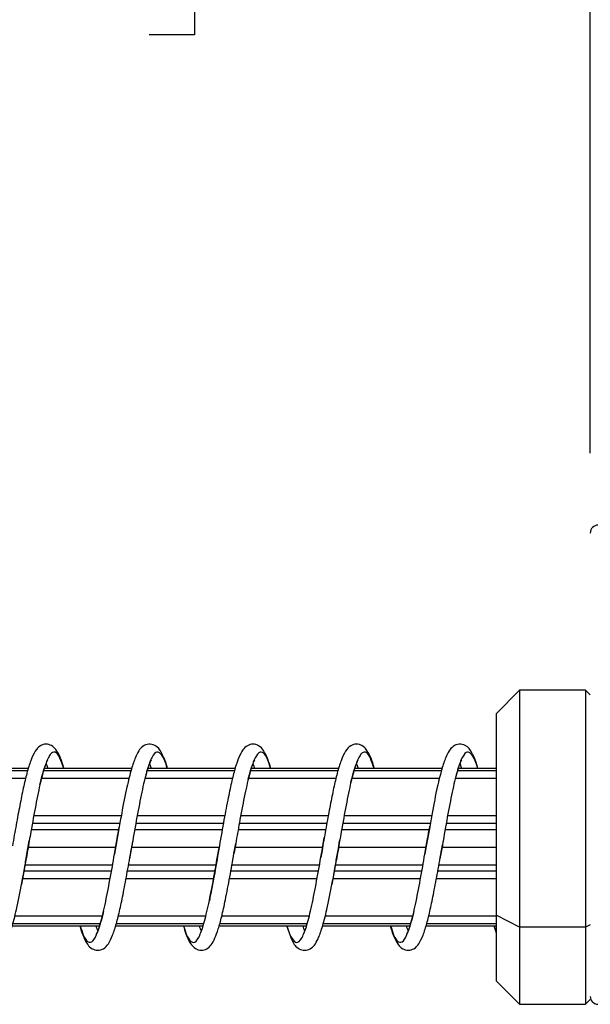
# Model space of a CAD drawing. Header units: millimetres. Extents: x 19 to 819, y 19 to 629.
# Tile 58 of 70: x 540 to 567, y 527 to 574. Entities that reach past the tile are written whole.
import ezdxf

# ---------------------------------------------------------------- set-up
doc = ezdxf.new("R2010")
doc.units = ezdxf.units.MM
doc.header["$LTSCALE"] = 3
doc.linetypes.add('SLD-Solid', pattern=[0])
doc.layers.add('DIMENSIONS', color=140, linetype='SLD-Solid', lineweight=25)
doc.styles.add('SLDTEXTSTYLE0', font='VERDANA.TTF')
doc.dimstyles.new('SLDDIMSTYLE6', dxfattribs={"dimtxt": 6.474023, "dimasz": 9.906, "dimexe": 0, "dimexo": 0.0625, "dimgap": 1.618506, "dimtad": 0, "dimtih": 1, "dimtoh": 1, "dimlfac": 1.333333, "dimrnd": 1e-09, "dimzin": 4, "dimdsep": 46, "dimtxsty": 'SLDTEXTSTYLE0', "dimsah": 1, "dimcen": 0.09, "dimadec": 0, "dimazin": 1, "dimtfac": 1, "dimtofl": 0, "dimtmove": 0, "dimatfit": 3, "dimfxl": 0, "dimfrac": 2, "dimtolj": 1, "dimtzin": 12, "dimarcsym": 0})

# ---------------------------------------------------------------- blocks, each defined once
blk = doc.blocks.new('_D_24')
at = {"layer": 'DIMENSIONS'}
for p, q in [((504.019, 550.496), (504.019, 593.233)), ((567.019, 553.446), (567.019, 593.233)), ((504.019, 583.708), (517.954, 583.708)), ((526.727, 583.708), (524.553, 583.708)), ((524.553, 583.708), (524.553, 573.419)), ((545.965, 583.708), (548.139, 583.708)), ((548.139, 583.708), (548.139, 573.419)), ((567.019, 583.708), (554.738, 583.708)), ((524.553, 573.419), (526.727, 573.419)), ((548.139, 573.419), (545.965, 573.419))]:
    blk.add_line(p, q, dxfattribs=at)
for points in [[(504.019, 583.708), (513.925, 582.184), (513.925, 585.232)], [(567.019, 583.708), (557.113, 585.232), (557.113, 582.184)]]:
    blk.add_solid(points, dxfattribs=at)
at = {"layer": 'DIMENSIONS', "char_height": 6.35, "attachment_point": 1, "style": 'SLDTEXTSTYLE0'}
for s, insert in [('84.0', (526.727, 593.223)), ('3.31', (526.727, 581.484))]:
    blk.add_mtext(s, dxfattribs=dict(at, insert=insert))
blk = doc.blocks.new('_D_25')
at = {"layer": 'DIMENSIONS'}
for p, q in [((567.019, 553.446), (567.019, 593.233)), ((616.519, 553.446), (616.519, 593.233)), ((567.019, 583.708), (616.519, 583.708)), ((616.519, 583.708), (630.344, 583.708)), ((639.117, 583.708), (636.943, 583.708)), ((636.943, 583.708), (636.943, 573.419)), ((658.355, 583.708), (660.529, 583.708)), ((660.529, 583.708), (660.529, 573.419)), ((636.943, 573.419), (639.117, 573.419)), ((660.529, 573.419), (658.355, 573.419))]:
    blk.add_line(p, q, dxfattribs=at)
for points in [[(567.019, 583.708), (576.925, 582.184), (576.925, 585.232)], [(616.519, 583.708), (606.613, 585.232), (606.613, 582.184)]]:
    blk.add_solid(points, dxfattribs=at)
at = {"layer": 'DIMENSIONS', "char_height": 6.35, "attachment_point": 1, "style": 'SLDTEXTSTYLE0'}
for s, insert in [('66.0', (639.117, 593.223)), ('2.60', (639.117, 581.484))]:
    blk.add_mtext(s, dxfattribs=dict(at, insert=insert))
blk = doc.blocks.new('_D_27')
at = {"layer": 'DIMENSIONS'}
for p, q in [((504.019, 550.496), (504.019, 618.372)), ((616.519, 553.446), (616.519, 618.372)), ((504.019, 608.847), (548.118, 608.847)), ((556.891, 608.847), (554.718, 608.847)), ((554.718, 608.847), (554.718, 598.557)), ((576.13, 608.847), (578.304, 608.847)), ((578.304, 608.847), (578.304, 598.557)), ((616.519, 608.847), (584.903, 608.847)), ((554.718, 598.557), (556.891, 598.557)), ((578.304, 598.557), (576.13, 598.557))]:
    blk.add_line(p, q, dxfattribs=at)
for points in [[(504.019, 608.847), (513.925, 607.323), (513.925, 610.371)], [(616.519, 608.847), (606.613, 610.371), (606.613, 607.323)]]:
    blk.add_solid(points, dxfattribs=at)
at = {"layer": 'DIMENSIONS', "char_height": 6.35, "attachment_point": 1, "style": 'SLDTEXTSTYLE0'}
for s, insert in [('150.0', (554.199, 618.361)), ('5.91', (556.891, 606.622))]:
    blk.add_mtext(s, dxfattribs=dict(at, insert=insert))

msp = doc.modelspace()

# ---------------------------------------------------------------- linework, layer by layer
for p, q in [((563.6444, 542.1356), (562.5194, 541.0106)), ((566.7944, 542.1356), (563.6444, 542.1356)), ((563.6444, 542.1356), (563.6444, 530.8206)), ((567.0194, 541.9106), (566.7944, 542.1356)), ((566.7944, 542.1356), (566.7944, 530.8206)), ((562.5194, 541.0106), (562.5194, 531.3929)), ((536.0004, 538.2919), (540.1677, 538.2919)), ((540.1968, 538.3856), (536.0299, 538.3856)), ((540.9357, 538.2919), (545.1035, 538.2919)), ((545.1286, 538.3856), (540.9621, 538.3856)), ((545.8831, 538.2919), (550.0415, 538.2919)), ((550.0661, 538.3856), (545.9146, 538.3856)), ((550.8129, 538.2919), (554.9802, 538.2919)), ((555.0093, 538.3856), (550.8424, 538.3856)), ((555.7482, 538.2919), (559.916, 538.2919)), ((559.9411, 538.3856), (555.7746, 538.3856)), ((560.6956, 538.2919), (562.5194, 538.2919)), ((562.5194, 538.3856), (560.7271, 538.3856)), ((535.8968, 537.9263), (540.0719, 537.9263)), ((540.8325, 537.9263), (545.0121, 537.9263)), ((545.7763, 537.9263), (549.9457, 537.9263)), ((550.7093, 537.9263), (554.8844, 537.9263)), ((555.645, 537.9263), (559.8246, 537.9263)), ((560.5888, 537.9263), (562.5194, 537.9263)), ((544.6346, 536.1356), (540.4557, 536.1356)), ((549.5747, 536.1356), (545.3961, 536.1356)), ((554.5136, 536.1356), (550.3324, 536.1356)), ((559.4471, 536.1356), (555.2682, 536.1356)), ((562.5194, 536.1356), (560.2086, 536.1356)), ((544.5167, 535.469), (540.3372, 535.469)), ((544.5684, 535.7606), (540.3888, 535.7606)), ((544.5259, 535.5202), (544.3788, 534.6871)), ((544.5258, 535.5203), (544.5465, 535.6367)), ((549.4541, 535.469), (545.2778, 535.469)), ((549.5055, 535.7606), (545.3293, 535.7606)), ((554.3916, 535.469), (550.2128, 535.469)), ((554.4436, 535.7606), (550.2633, 535.7606)), ((559.3292, 535.469), (555.1497, 535.469)), ((559.3809, 535.7606), (555.2013, 535.7606)), ((559.3384, 535.5202), (559.1913, 534.6871)), ((559.3383, 535.5203), (559.359, 535.6367)), ((562.5194, 535.469), (560.0903, 535.469)), ((562.5194, 535.7606), (560.1418, 535.7606)), ((554.2185, 534.4838), (554.3262, 535.1014)), ((540.0849, 534.0128), (540.1837, 534.5785)), ((540.1837, 534.5785), (540.2455, 534.937)), ((540.1936, 534.6356), (544.3699, 534.6356)), ((544.3788, 534.6871), (544.3114, 534.2968)), ((545.1458, 534.7198), (545.0338, 534.0788)), ((545.1177, 534.558), (545.1504, 534.7464)), ((545.1311, 534.6356), (549.3074, 534.6356)), ((550.0146, 534.3287), (550.0578, 534.573)), ((550.0578, 534.573), (550.0992, 534.8127)), ((550.0687, 534.6356), (554.2449, 534.6356)), ((554.2184, 534.4838), (554.1606, 534.1524)), ((554.2574, 534.7075), (554.2184, 534.4838)), ((554.8974, 534.0128), (554.9962, 534.5785)), ((554.9962, 534.5785), (555.058, 534.937)), ((555.0061, 534.6356), (559.1824, 534.6356)), ((559.1913, 534.6871), (559.1239, 534.2968)), ((559.9583, 534.7198), (559.8463, 534.0788)), ((559.9302, 534.558), (559.9629, 534.7464)), ((559.9436, 534.6356), (562.5194, 534.6356)), ((540.0848, 534.0128), (539.8777, 532.8613)), ((554.8973, 534.0128), (554.6902, 532.8613)), ((540.0481, 533.8023), (544.2259, 533.8023)), ((544.9845, 533.8023), (549.1627, 533.8023)), ((549.9217, 533.8023), (554.0981, 533.8023)), ((554.8606, 533.8023), (559.0384, 533.8023)), ((559.797, 533.8023), (562.5194, 533.8023)), ((539.9288, 533.1356), (544.1067, 533.1356)), ((539.9962, 533.5106), (544.1745, 533.5106)), ((544.8629, 533.1356), (549.0433, 533.1356)), ((544.933, 533.5106), (549.1121, 533.5106)), ((549.8024, 533.1356), (553.9791, 533.1356)), ((549.8702, 533.5106), (554.046, 533.5106)), ((554.7413, 533.1356), (558.9192, 533.1356)), ((554.8087, 533.5106), (558.987, 533.5106)), ((559.6754, 533.1356), (562.5194, 533.1356)), ((559.7455, 533.5106), (562.5194, 533.5106)), ((543.7314, 531.345), (539.551, 531.345)), ((548.666, 531.345), (544.4913, 531.345)), ((553.5996, 531.345), (549.433, 531.345)), ((558.5439, 531.345), (554.3635, 531.345)), ((562.5194, 531.345), (559.3038, 531.345)), ((563.6444, 530.8206), (562.5194, 531.3929)), ((562.5194, 531.3929), (562.5194, 528.2606)), ((539.4315, 530.8856), (543.5981, 530.8856)), ((543.6258, 530.9794), (539.4559, 530.9794)), ((544.3698, 530.8856), (548.5327, 530.8856)), ((548.5637, 530.9794), (544.4002, 530.9794)), ((549.3077, 530.8856), (553.4624, 530.8856)), ((553.4959, 530.9794), (549.3335, 530.9794)), ((554.244, 530.8856), (558.4106, 530.8856)), ((558.4383, 530.9794), (554.2684, 530.9794)), ((559.1823, 530.8856), (562.5194, 530.8856)), ((562.5194, 530.9794), (559.2127, 530.9794)), ((562.4155, 530.8856), (562.5194, 530.5504)), ((566.7944, 530.8206), (563.6444, 530.8206)), ((563.6444, 530.8206), (563.6444, 527.1356)), ((567.0194, 530.935), (566.7944, 530.8206)), ((566.7944, 530.8206), (566.7944, 527.1356)), ((562.5194, 528.2606), (563.6444, 527.1356)), ((563.6444, 527.1356), (566.7944, 527.1356)), ((566.7944, 527.1356), (567.0194, 527.3606))]:
    msp.add_line(p, q)
for centre, start, end in [((567.3944, 549.6356), 90, 180), ((567.3944, 527.5106), 180, 270)]:
    msp.add_arc(centre, 0.375, start, end)
for points, knots in [([(541.9015, 538.3856), (541.8878, 538.4366), (541.7752, 538.8547), (541.6057, 539.217), (541.351, 539.4852), (541.0999, 539.5708), (540.8876, 539.5372), (540.7056, 539.4484), (540.5109, 539.2331), (540.3148, 538.8012), (540.1275, 538.1935), (539.9605, 537.4717), (539.7929, 536.6394), (539.6179, 535.7006), (539.503, 535.0411), (539.4449, 534.7075)], [0, 0, 0, 0, 0.0219268, 0.1798994, 0.2462772, 0.2981989, 0.3238624, 0.3558609, 0.4393534, 0.5372655, 0.6319101, 0.7225812, 0.8127411, 0.9052856, 1, 1, 1, 1]), ([(541.891, 538.3856), (541.8309, 538.5717), (541.6939, 538.9962), (541.477, 539.2309), (541.2469, 539.1263), (541.0162, 538.6249), (540.7827, 537.7831), (540.5527, 536.668), (540.3739, 535.6724), (540.2712, 535.0818), (540.246, 534.9369)], [0, 0, 0, 0, 0.110043, 0.2510936, 0.3915819, 0.5321546, 0.6731907, 0.8136482, 0.9542745, 1, 1, 1, 1]), ([(546.8419, 538.3856), (546.8344, 538.4136), (546.746, 538.7453), (546.5746, 539.1416), (546.3543, 539.4764), (545.9367, 539.5896), (545.6318, 539.4498), (545.4591, 539.2363), (545.2949, 538.9094), (545.1083, 538.3554), (544.8921, 537.4756), (544.6936, 536.4847), (544.5693, 535.7694), (544.5259, 535.5202)], [0, 0, 0, 0, 0.0130172, 0.1545956, 0.2741672, 0.3340836, 0.3981213, 0.4706153, 0.553037, 0.6549876, 0.7783413, 0.9227814, 1, 1, 1, 1]), ([(546.8314, 538.3856), (546.8211, 538.4244), (546.7335, 538.7552), (546.5708, 539.0724), (546.3388, 539.2493), (546.1061, 538.9984), (545.8765, 538.3799), (545.6442, 537.4368), (545.4118, 536.2545), (545.2472, 535.3003), (545.1579, 534.789), (545.1458, 534.7198)], [0, 0, 0, 0, 0.018173, 0.1551454, 0.2924466, 0.429893, 0.5668579, 0.7042334, 0.8416089, 0.9785738, 1, 1, 1, 1]), ([(551.7761, 538.3856), (551.729, 538.5417), (551.6224, 538.8946), (551.4394, 539.2508), (551.2503, 539.4752), (550.9282, 539.5876), (550.6065, 539.4811), (550.4263, 539.2807), (550.2428, 538.9412), (550.076, 538.4487), (549.9093, 537.8111), (549.7344, 536.9799), (549.5296, 535.9208), (549.3916, 535.1221), (549.3189, 534.7021)], [0, 0, 0, 0, 0.0727536, 0.1644768, 0.2429767, 0.298903, 0.3524173, 0.4237027, 0.5067784, 0.5918739, 0.6796341, 0.7736638, 0.8809803, 1, 1, 1, 1]), ([(551.7624, 538.3856), (551.7287, 538.5021), (551.6175, 538.8861), (551.4297, 539.1743), (551.2, 539.2096), (550.9666, 538.832), (550.7356, 538.0981), (550.5057, 537.0638), (550.2916, 535.9282), (550.157, 535.1466), (550.0995, 534.8126)], [0, 0, 0, 0, 0.0605959, 0.1997904, 0.3387347, 0.4782453, 0.6173794, 0.7563464, 0.8958859, 1, 1, 1, 1]), ([(556.714, 538.3856), (556.7003, 538.4366), (556.5877, 538.8547), (556.4182, 539.217), (556.1635, 539.4852), (555.9124, 539.5708), (555.7001, 539.5372), (555.5181, 539.4484), (555.3234, 539.2331), (555.1273, 538.8012), (554.94, 538.1935), (554.773, 537.4717), (554.6054, 536.6394), (554.4304, 535.7006), (554.3155, 535.0411), (554.2574, 534.7075)], [0, 0, 0, 0, 0.0219268, 0.1798994, 0.2462772, 0.2981989, 0.3238624, 0.3558609, 0.4393534, 0.5372655, 0.6319101, 0.7225812, 0.8127411, 0.9052856, 1, 1, 1, 1]), ([(556.7035, 538.3856), (556.6434, 538.5717), (556.5064, 538.9962), (556.2895, 539.2309), (556.0594, 539.1263), (555.8287, 538.6249), (555.5952, 537.7831), (555.3652, 536.668), (555.1864, 535.6724), (555.0837, 535.0818), (555.0585, 534.9369)], [0, 0, 0, 0, 0.110043, 0.2510936, 0.3915819, 0.5321546, 0.6731907, 0.8136482, 0.9542745, 1, 1, 1, 1]), ([(561.6544, 538.3856), (561.6469, 538.4136), (561.5585, 538.7453), (561.3871, 539.1416), (561.1668, 539.4764), (560.7492, 539.5896), (560.4443, 539.4498), (560.2716, 539.2363), (560.1074, 538.9094), (559.9208, 538.3554), (559.7046, 537.4756), (559.5061, 536.4847), (559.3818, 535.7694), (559.3384, 535.5202)], [0, 0, 0, 0, 0.0130172, 0.15459564, 0.27416718, 0.33408363, 0.39812131, 0.47061532, 0.55303699, 0.65498759, 0.77834134, 0.92278141, 1, 1, 1, 1]), ([(561.6439, 538.3856), (561.6336, 538.4244), (561.546, 538.7552), (561.3833, 539.0724), (561.1513, 539.2493), (560.9186, 538.9984), (560.689, 538.3799), (560.4567, 537.4368), (560.2243, 536.2545), (560.0597, 535.3003), (559.9704, 534.789), (559.9583, 534.7198)], [0, 0, 0, 0, 0.018173, 0.1551454, 0.2924466, 0.429893, 0.5668579, 0.7042334, 0.8416089, 0.9785738, 1, 1, 1, 1]), ([(540.7572, 537.6136), (540.7759, 537.6968), (540.8479, 538.0173), (540.9647, 538.4142), (541.0971, 538.7509), (541.1214, 538.7941), (541.1321, 538.8132)], [0, 0, 0, 0, 0.1105973, 0.4257483, 0.7468805, 1, 1, 1, 1]), ([(545.823, 538.1132), (545.8983, 538.3438), (546.0286, 538.743), (546.0587, 538.7831), (546.0715, 538.8001)], [0, 0, 0, 0, 0.5778279, 1, 1, 1, 1]), ([(550.6981, 537.8818), (550.7176, 537.9607), (550.7854, 538.2341), (550.8853, 538.5414), (550.9949, 538.7809), (551.0057, 538.8032), (551.0101, 538.8124)], [0, 0, 0, 0, 0.1334511, 0.46273, 0.7793815, 1, 1, 1, 1]), ([(555.5697, 537.6136), (555.5884, 537.6968), (555.6604, 538.0173), (555.7772, 538.4142), (555.9096, 538.7509), (555.9339, 538.7941), (555.9446, 538.8132)], [0, 0, 0, 0, 0.1105973, 0.4257483, 0.7468805, 1, 1, 1, 1]), ([(560.6355, 538.1132), (560.7108, 538.3438), (560.8411, 538.743), (560.8712, 538.7831), (560.884, 538.8001)], [0, 0, 0, 0, 0.5778279, 1, 1, 1, 1]), ([(541.0472, 538.613), (541.0521, 538.6026), (541.0733, 538.5581), (541.1034, 538.4604), (541.1265, 538.3856)], [0, 0, 0, 0, 0.234968, 1, 1, 1, 1]), ([(545.9898, 538.6091), (545.995, 538.5983), (546.0167, 538.5538), (546.0447, 538.4582), (546.066, 538.3856)], [0, 0, 0, 0, 0.2418605, 1, 1, 1, 1]), ([(550.9222, 538.6104), (550.9415, 538.5704), (550.9652, 538.521), (550.9982, 538.4072), (551.0044, 538.3856)], [0, 0, 0, 0, 0.81065271, 1, 1, 1, 1]), ([(555.8597, 538.613), (555.8646, 538.6026), (555.8858, 538.5581), (555.9159, 538.4604), (555.939, 538.3856)], [0, 0, 0, 0, 0.234968, 1, 1, 1, 1]), ([(560.8023, 538.6091), (560.8075, 538.5983), (560.8292, 538.5538), (560.8572, 538.4582), (560.8785, 538.3856)], [0, 0, 0, 0, 0.2418605, 1, 1, 1, 1]), ([(544.3109, 534.2969), (544.3551, 534.552), (544.427, 534.9675), (544.4983, 535.3663), (544.5258, 535.5203)], [0, 0, 0, 0, 0.6140234, 1, 1, 1, 1]), ([(559.1234, 534.2969), (559.1676, 534.552), (559.2395, 534.9675), (559.3108, 535.3663), (559.3383, 535.5203)], [0, 0, 0, 0, 0.6140234, 1, 1, 1, 1]), ([(540.246, 534.9369), (540.1934, 534.6303), (540.1394, 534.3161), (540.0861, 534.0198), (540.0848, 534.0128)], [0, 0, 0, 0, 0.9762364, 1, 1, 1, 1]), ([(542.6598, 530.8856), (542.6641, 530.8693), (542.7215, 530.6484), (542.837, 530.338), (543.02, 529.9888), (543.2003, 529.7905), (543.5219, 529.6836), (543.844, 529.7965), (544.0334, 530.0183), (544.2287, 530.4126), (544.4067, 530.9716), (544.5733, 531.6591), (544.7437, 532.4906), (544.9298, 533.477), (545.0538, 534.1907), (545.1177, 534.558)], [0, 0, 0, 0, 0.0067992, 0.0918851, 0.1749514, 0.2462289, 0.2997371, 0.3556572, 0.4341482, 0.5258611, 0.6166043, 0.7059688, 0.797597, 0.8958157, 1, 1, 1, 1]), ([(547.6119, 530.8856), (547.6358, 530.8), (547.7371, 530.4362), (547.9143, 530.1332), (548.1445, 530.0403), (548.3781, 530.3662), (548.6085, 531.0539), (548.8389, 532.0516), (549.0725, 533.2709), (549.226, 534.1634), (549.3027, 534.6087)], [0, 0, 0, 0, 0.04209503, 0.17884198, 0.31550683, 0.4527188, 0.58942099, 0.72612318, 0.86333515, 1, 1, 1, 1]), ([(549.3189, 534.7021), (549.2436, 534.2645), (549.103, 533.448), (548.9446, 532.5705), (548.8603, 532.1847), (548.8403, 532.0934)], [0, 0, 0, 0, 0.4683403, 0.8740353, 1, 1, 1, 1]), ([(550.0995, 534.8126), (550.0802, 534.7013), (550.052, 534.5389), (550.0238, 534.3789), (550.0149, 534.3286)], [0, 0, 0, 0, 0.6856477, 1, 1, 1, 1]), ([(552.5399, 530.8856), (552.5411, 530.8807), (552.6195, 530.5752), (552.7734, 530.2538), (553.0063, 530.0185), (553.2381, 530.217), (553.4678, 530.7864), (553.7008, 531.6896), (553.9323, 532.8458), (554.1036, 533.8253), (554.1997, 534.3764), (554.2185, 534.4838)], [0, 0, 0, 0, 0.0022531, 0.1397957, 0.2778219, 0.4157023, 0.5532525, 0.6913358, 0.8291489, 0.9667141, 1, 1, 1, 1]), ([(555.0585, 534.9369), (555.0059, 534.6303), (554.9519, 534.3161), (554.8986, 534.0198), (554.8973, 534.0128)], [0, 0, 0, 0, 0.9762364, 1, 1, 1, 1]), ([(557.4723, 530.8856), (557.4766, 530.8693), (557.534, 530.6484), (557.6495, 530.338), (557.8325, 529.9888), (558.0128, 529.7905), (558.3344, 529.6836), (558.6565, 529.7965), (558.8459, 530.0183), (559.0412, 530.4126), (559.2192, 530.9716), (559.3858, 531.6591), (559.5562, 532.4906), (559.7423, 533.477), (559.8663, 534.1907), (559.9302, 534.558)], [0, 0, 0, 0, 0.0067992, 0.0918851, 0.1749514, 0.2462289, 0.2997371, 0.3556572, 0.4341482, 0.5258611, 0.6166043, 0.7059688, 0.797597, 0.8958157, 1, 1, 1, 1]), ([(537.7218, 530.8856), (537.808, 530.6276), (537.9722, 530.1358), (538.1822, 529.8206), (538.5764, 529.6851), (538.8798, 529.7844), (539.0547, 529.9665), (539.23, 530.2695), (539.4235, 530.8078), (539.6492, 531.6856), (539.8571, 532.7239), (540.0037, 533.5472), (540.0677, 533.9142), (540.0849, 534.0128)], [0, 0, 0, 0, 0.1376897, 0.2624223, 0.3158738, 0.3713602, 0.4386306, 0.5188442, 0.6198114, 0.7435811, 0.8893766, 0.9702893, 1, 1, 1, 1]), ([(542.6754, 530.8856), (542.7241, 530.7272), (542.8499, 530.3177), (543.055, 530.0581), (543.2847, 530.1058), (543.5161, 530.557), (543.7492, 531.3554), (543.9788, 532.4393), (544.1667, 533.4653), (544.2775, 534.1043), (544.3109, 534.2969)], [0, 0, 0, 0, 0.0895529, 0.231413, 0.3726971, 0.5142357, 0.6560519, 0.7973205, 0.9389283, 1, 1, 1, 1]), ([(547.603, 530.8856), (547.6419, 530.753), (547.7446, 530.4027), (547.9175, 530.0418), (548.1118, 529.8226), (548.2939, 529.7341), (548.5061, 529.7004), (548.7572, 529.7868), (549.0122, 530.0491), (549.2234, 530.5509), (549.4361, 531.3296), (549.6151, 532.1566), (549.8164, 533.1834), (549.9501, 533.9559), (550.0146, 534.3287)], [0, 0, 0, 0, 0.0611091, 0.1613797, 0.2468834, 0.2796526, 0.3059343, 0.3591067, 0.4270833, 0.5888611, 0.6774566, 0.775576, 0.8916858, 1, 1, 1, 1]), ([(552.5343, 530.8856), (552.6205, 530.6276), (552.7847, 530.1358), (552.9947, 529.8206), (553.3889, 529.6851), (553.6923, 529.7844), (553.8672, 529.9665), (554.0425, 530.2695), (554.236, 530.8078), (554.4617, 531.6856), (554.6696, 532.7239), (554.8162, 533.5472), (554.8802, 533.9142), (554.8974, 534.0128)], [0, 0, 0, 0, 0.1376897, 0.2624223, 0.3158738, 0.3713602, 0.4386306, 0.5188442, 0.6198114, 0.7435811, 0.8893766, 0.9702893, 1, 1, 1, 1]), ([(557.4879, 530.8856), (557.5366, 530.7272), (557.6624, 530.3177), (557.8675, 530.0581), (558.0972, 530.1058), (558.3286, 530.557), (558.5617, 531.3554), (558.7913, 532.4393), (558.9792, 533.4653), (559.09, 534.1043), (559.1234, 534.2969)], [0, 0, 0, 0, 0.0895529, 0.231413, 0.3726971, 0.5142357, 0.6560519, 0.7973205, 0.9389283, 1, 1, 1, 1]), ([(543.7831, 531.5623), (543.7626, 531.4742), (543.6909, 531.1661), (543.5789, 530.8014), (543.4565, 530.5073), (543.4383, 530.4736), (543.4304, 530.4591)], [0, 0, 0, 0, 0.1271616, 0.4451359, 0.7616505, 1, 1, 1, 1]), ([(558.5956, 531.5623), (558.5751, 531.4742), (558.5034, 531.1661), (558.3914, 530.8014), (558.269, 530.5073), (558.2508, 530.4736), (558.2429, 530.4591)], [0, 0, 0, 0, 0.1271616, 0.4451359, 0.7616505, 1, 1, 1, 1]), ([(543.516, 530.6609), (543.5049, 530.684), (543.4827, 530.7302), (543.4516, 530.8339), (543.4361, 530.8856)], [0, 0, 0, 0, 0.5009454, 1, 1, 1, 1]), ([(548.455, 530.6541), (548.4293, 530.7074), (548.4036, 530.7609), (548.3685, 530.8851), (548.3684, 530.8856)], [0, 0, 0, 0, 0.9959231, 1, 1, 1, 1]), ([(553.393, 530.6578), (553.3791, 530.6858), (553.354, 530.7367), (553.3241, 530.8396), (553.3106, 530.8856)], [0, 0, 0, 0, 0.55176955, 1, 1, 1, 1]), ([(558.3285, 530.6609), (558.3174, 530.684), (558.2952, 530.7302), (558.2641, 530.8339), (558.2486, 530.8856)], [0, 0, 0, 0, 0.5009454, 1, 1, 1, 1]), ([(562.4244, 530.8856), (562.4483, 530.7903), (562.4801, 530.6635), (562.5116, 530.6071), (562.5194, 530.5931)], [0, 0, 0, 0, 0.75203922, 1, 1, 1, 1])]:
    msp.add_open_spline(points, degree=3, knots=knots)

# ---------------------------------------------------------------- dimensions: what is measured, and where the dimension line sits
at = {"layer": 'DIMENSIONS'}
for base, p1, p2, picture, middle in [((616.5194, 608.8465), (504.0194, 546.6862), (616.5194, 549.6356), '_D_27', (566.5106, 608.8465)), ((567.0194, 583.7085), (504.0194, 546.6862), (567.0194, 549.6356), '_D_24', (536.346, 583.7085)), ((616.5194, 583.7085), (567.0194, 549.6356), (616.5194, 549.6356), '_D_25', (648.7361, 583.7085))]:
    dim = msp.add_linear_dim(base=base, p1=p1, p2=p2, dimstyle='SLDDIMSTYLE6', dxfattribs=at)
    dim.commit()
    dim.dimension.update_dxf_attribs({"geometry": picture, "text_midpoint": middle, "dimtype": 160})

doc.saveas('drawing.dxf')
